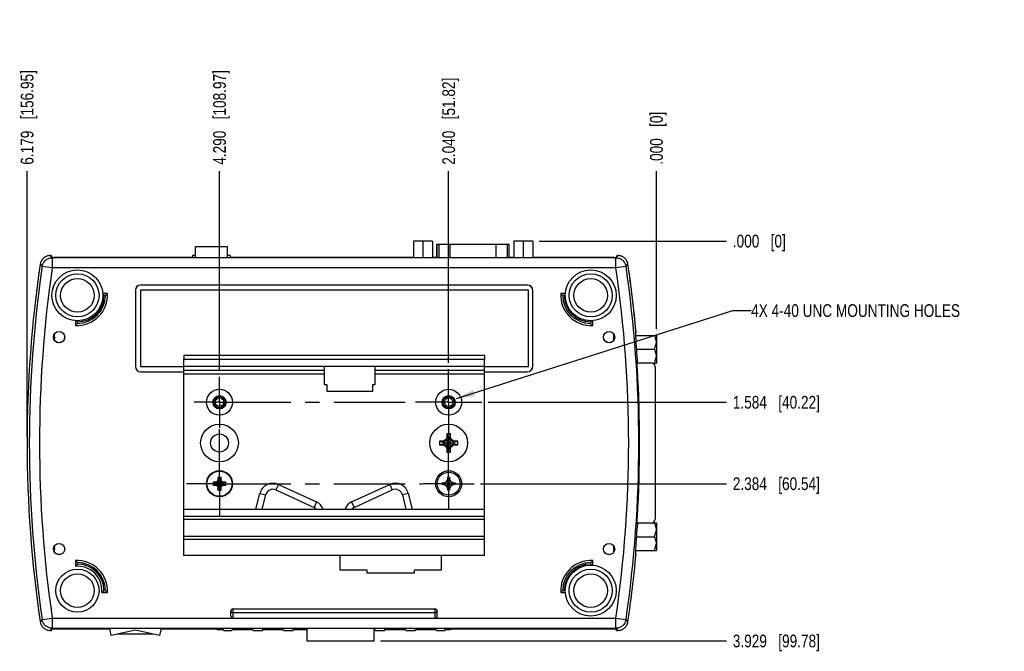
# Model space of a CAD drawing. Header units: inches. Extents: x 0 to 34, y 0 to 22.
# Tile 3 of 20: x 4.9 to 14.6, y 3.8 to 10. Entities that reach past the tile are written whole.
import ezdxf

# ---------------------------------------------------------------- set-up
doc = ezdxf.new("R2010")
doc.units = ezdxf.units.IN
doc.header["$LTSCALE"] = 1.87
doc.header["$MEASUREMENT"] = 0
doc.linetypes.add('CENTER', pattern=[0.6, 0.375, -0.075, 0.075, -0.075])
doc.layers.get('0').update_dxf_attribs({"linetype": 'CONTINUOUS'})
for name, color, linetype in [('02___PRT_ALL_AXES', 7, 'CONTINUOUS'), ('COSMETIC', 7, 'CONTINUOUS'), ('DETAIL', 7, 'CONTINUOUS'), ('DIMENSIONS', 7, 'CONTINUOUS'), ('ECAD_761422_W_OUT-GND-PINS_REV1', 7, 'CONTINUOUS'), ('ECAD_761427_REV1_DSUB9-761427_A', 7, 'CONTINUOUS'), ('ECAD_761428_RV1_PWRJACK-761428', 7, 'CONTINUOUS'), ('ECAD_CNT_24-2MTG_DSUB-554923-1_', 7, 'CONTINUOUS'), ('ECAD_DUPE_S_N_LABEL_PART_NO', 7, 'CONTINUOUS'), ('ECAD_SWT_3-2MTG_T101-J1-A-Q-E-2', 7, 'CONTINUOUS'), ('ECAD_TSM105_REV1_BERG2X5-761451', 7, 'CONTINUOUS')]:
    doc.layers.add(name, color=color, linetype=linetype)
doc.styles.get("Standard").update_dxf_attribs({"font": 'txt', "width": 0.8})
doc.dimstyles.new('DIMSTYLE_1', dxfattribs={"dimtxt": 0.125, "dimasz": 0.18, "dimexe": 0.18, "dimexo": 0.0625, "dimgap": 0.09, "dimtad": 0, "dimtih": 1, "dimtoh": 1, "dimdec": 3, "dimzin": 4, "dimdsep": 46, "dimtxsty": 'STANDARD', "dimblk": '_FILLED', "dimblk1": '_FILLED', "dimblk2": '_FILLED', "dimcen": 0.09, "dimadec": 0, "dimazin": 0, "dimtp": 0.001, "dimtm": 0.001, "dimtfac": 1, "dimtdec": 3, "dimtofl": 0, "dimtmove": 0, "dimatfit": 3, "dimldrblk": '_FILLED', "dimfxl": 1, "dimtolj": 1, "dimtzin": 4, "dimarcsym": 0})
doc.dimstyles.get("Standard").update_dxf_attribs({"dimtxt": 0.125, "dimasz": 0.18, "dimexe": 0.18, "dimexo": 0.0625, "dimgap": 0.09, "dimtad": 0, "dimtih": 1, "dimtoh": 1, "dimdec": 3, "dimzin": 4, "dimdsep": 46, "dimtxsty": 'STANDARD', "dimblk": '_FILLED', "dimblk1": '_FILLED', "dimblk2": '_FILLED', "dimcen": 0.09, "dimadec": 0, "dimazin": 0, "dimtol": 1, "dimtp": 0.01, "dimtm": 0.01, "dimtfac": 1, "dimtdec": 3, "dimtofl": 0, "dimtmove": 0, "dimatfit": 3, "dimldrblk": '_FILLED', "dimfxl": 1, "dimtolj": 1, "dimtzin": 4, "dimarcsym": 0})

# ---------------------------------------------------------------- blocks, each defined once
blk = doc.blocks.new('*D19')
at = {"layer": 'DIMENSIONS', "color": 2, "linetype": 'CONTINUOUS'}
blk.add_line((9.1, 6.6392), (9.1, 8.5227), dxfattribs=at)
at = {"layer": 'DIMENSIONS', "color": 2, "linetype": 'CONTINUOUS', "insert": (9.0375, 8.5852), "char_height": 0.125, "width": 1.325, "attachment_point": 1, "rotation": 90, "line_spacing_factor": 0.9}
blk.add_mtext('2.040{\\Ftxt.shx;\\W1.000000;\\H0.125000; }[51.82]', dxfattribs=at)
blk = doc.blocks.new('_FILLED')
at = {"color": 0, "linetype": 'BYBLOCK'}
blk.add_solid([(0, 0), (-1, 0.174), (-1, -0.174)], dxfattribs=at)
blk = doc.blocks.new('*D20')
at = {"layer": 'DIMENSIONS', "color": 2, "linetype": 'CONTINUOUS'}
blk.add_line((11.14, 6.9697), (11.14, 8.5227), dxfattribs=at)
at = {"layer": 'DIMENSIONS', "color": 2, "linetype": 'CONTINUOUS', "insert": (11.0775, 8.5852), "char_height": 0.125, "width": 0.825, "attachment_point": 1, "rotation": 90, "line_spacing_factor": 0.9}
blk.add_mtext('.000{\\Ftxt.shx;\\W1.000000;\\H0.125000; }[0]', dxfattribs=at)
blk = doc.blocks.new('*D21')
at = {"layer": 'DIMENSIONS', "color": 2, "linetype": 'CONTINUOUS'}
blk.add_line((6.85, 6.5642), (6.85, 8.5227), dxfattribs=at)
at = {"layer": 'DIMENSIONS', "color": 2, "linetype": 'CONTINUOUS', "insert": (6.7875, 8.5852), "char_height": 0.125, "width": 1.425, "attachment_point": 1, "rotation": 90, "line_spacing_factor": 0.9}
blk.add_mtext('4.290{\\Ftxt.shx;\\W1.000000;\\H0.125000; }[108.97]', dxfattribs=at)
blk = doc.blocks.new('*D22')
at = {"layer": 'DIMENSIONS', "color": 2, "linetype": 'CONTINUOUS'}
blk.add_line((9.4875, 6.2517), (11.8275, 6.2517), dxfattribs=at)
at = {"layer": 'DIMENSIONS', "color": 2, "linetype": 'CONTINUOUS', "insert": (11.89, 6.3142), "char_height": 0.125, "width": 1.325, "attachment_point": 1, "line_spacing_factor": 0.9}
blk.add_mtext('1.584{\\Ftxt.shx;\\W1.000000;\\H0.125000; }[40.22]', dxfattribs=at)
blk = doc.blocks.new('*D23')
at = {"layer": 'DIMENSIONS', "color": 2, "linetype": 'CONTINUOUS'}
blk.add_line((9.9883, 7.8352), (11.8275, 7.8352), dxfattribs=at)
at = {"layer": 'DIMENSIONS', "color": 2, "linetype": 'CONTINUOUS', "insert": (11.89, 7.8977), "char_height": 0.125, "width": 0.825, "attachment_point": 1, "line_spacing_factor": 0.9}
blk.add_mtext('.000{\\Ftxt.shx;\\W1.000000;\\H0.125000; }[0]', dxfattribs=at)
blk = doc.blocks.new('*D24')
at = {"layer": 'DIMENSIONS', "color": 2, "linetype": 'CONTINUOUS'}
blk.add_line((9.4125, 5.4517), (11.8275, 5.4517), dxfattribs=at)
at = {"layer": 'DIMENSIONS', "color": 2, "linetype": 'CONTINUOUS', "insert": (11.89, 5.5142), "char_height": 0.125, "width": 1.325, "attachment_point": 1, "line_spacing_factor": 0.9}
blk.add_mtext('2.384{\\Ftxt.shx;\\W1.000000;\\H0.125000; }[60.54]', dxfattribs=at)
blk = doc.blocks.new('*D25')
at = {"layer": 'DIMENSIONS', "color": 2, "linetype": 'CONTINUOUS'}
blk.add_line((4.9608, 5.9142), (4.9608, 8.5227), dxfattribs=at)
at = {"layer": 'DIMENSIONS', "color": 2, "linetype": 'CONTINUOUS', "insert": (4.8983, 8.5852), "char_height": 0.125, "width": 1.425, "attachment_point": 1, "rotation": 90, "line_spacing_factor": 0.9}
blk.add_mtext('6.179{\\Ftxt.shx;\\W1.000000;\\H0.125000; }[156.95]', dxfattribs=at)
blk = doc.blocks.new('*D26')
at = {"layer": 'DIMENSIONS', "color": 2, "linetype": 'CONTINUOUS'}
blk.add_line((8.4315, 3.9067), (11.8275, 3.9067), dxfattribs=at)
at = {"layer": 'DIMENSIONS', "color": 2, "linetype": 'CONTINUOUS', "insert": (11.89, 3.9692), "char_height": 0.125, "width": 1.325, "attachment_point": 1, "line_spacing_factor": 0.9}
blk.add_mtext('3.929{\\Ftxt.shx;\\W1.000000;\\H0.125000; }[99.78]', dxfattribs=at)

msp = doc.modelspace()

# ---------------------------------------------------------------- linework, layer by layer
at = {"color": 7, "linetype": 'CONTINUOUS'}
for p, q in [((8.7543, 7.8352), (8.7543, 7.6715)), ((8.9418, 7.8352), (8.7543, 7.8352)), ((8.848, 7.8352), (8.848, 7.6715)), ((8.9418, 7.8352), (8.9418, 7.6715)), ((9.7383, 7.8352), (9.7383, 7.6715)), ((9.9258, 7.8352), (9.7383, 7.8352)), ((9.832, 7.8352), (9.832, 7.6715)), ((9.9258, 7.8352), (9.9258, 7.6715)), ((8.985, 7.6715), (8.985, 7.8037)), ((8.985, 7.8037), (9.0069, 7.8037)), ((9.1141, 7.8037), (9.6644, 7.8037)), ((9.673, 7.8037), (9.695, 7.8037)), ((9.695, 7.6715), (9.695, 7.8037)), ((5.1967, 7.6929), (5.1885, 7.6929)), ((5.1967, 7.6929), (5.2026, 7.6766)), ((5.1967, 7.6919), (5.1992, 7.6919)), ((5.1992, 7.6919), (5.1992, 7.6861)), ((5.1992, 7.6919), (5.2046, 7.6765)), ((5.2033, 7.6745), (5.2026, 7.6766)), ((5.2041, 7.6723), (5.2033, 7.6745)), ((5.2181, 7.6715), (5.2083, 7.6718)), ((10.726, 7.6715), (5.2241, 7.6715)), ((6.585, 7.6753), (5.2246, 7.6753)), ((6.585, 7.6932), (6.585, 7.6715)), ((6.614, 7.6932), (6.585, 7.6932)), ((6.955, 7.6932), (6.926, 7.6932)), ((6.955, 7.6932), (6.955, 7.6715)), ((8.7543, 7.6753), (6.955, 7.6753)), ((8.985, 7.6753), (8.9418, 7.6753)), ((9.7383, 7.6753), (9.695, 7.6753)), ((10.7254, 7.6753), (9.9258, 7.6753)), ((10.7417, 7.6718), (10.7319, 7.6715)), ((10.7448, 7.6721), (10.7417, 7.6718)), ((10.746, 7.6723), (10.7448, 7.6721)), ((10.7509, 7.6919), (10.7454, 7.6765)), ((10.7534, 7.6929), (10.7475, 7.6766)), ((10.7509, 7.6919), (10.7534, 7.6919)), ((10.7509, 7.6919), (10.7509, 7.6861)), ((10.7616, 7.6929), (10.7534, 7.6929)), ((6.0242, 7.3517), (6.0242, 6.6017)), ((6.025, 7.3517), (6.025, 6.6017)), ((9.875, 7.4026), (6.075, 7.4026)), ((9.875, 7.4017), (6.075, 7.4017)), ((6.075, 7.3517), (6.075, 6.6017)), ((9.885, 7.3517), (6.075, 7.3517)), ((9.885, 6.6017), (9.885, 7.3517)), ((9.925, 6.6017), (9.925, 7.3517)), ((9.9259, 6.6017), (9.9259, 7.3517)), ((5.73, 7.3017), (5.715, 7.3017)), ((10.235, 7.3017), (10.22, 7.3017)), ((5.455, 7.0417), (5.455, 7.0267)), ((10.495, 7.0267), (10.495, 7.0417)), ((5.231, 6.8596), (5.231, 6.9238)), ((10.719, 6.9238), (10.719, 6.8596)), ((10.9379, 6.9072), (11.14, 6.9072)), ((10.938, 6.9448), (10.9395, 6.9448)), ((11.12, 6.9072), (11.14, 6.8397)), ((11.14, 6.9072), (11.14, 6.6372)), ((10.9463, 6.7722), (11.12, 6.7722)), ((11.12, 6.7722), (11.14, 6.8397)), ((11.12, 6.7722), (11.14, 6.7047)), ((6.4986, 6.7152), (6.4986, 6.6752)), ((6.4986, 6.7152), (9.4514, 6.7152)), ((6.4986, 6.6752), (9.4514, 6.6752)), ((9.4514, 6.7152), (9.4514, 6.6752)), ((11.12, 6.6372), (11.14, 6.7047)), ((6.075, 6.6017), (6.4986, 6.6017)), ((9.4514, 6.6017), (9.885, 6.6017)), ((10.9514, 6.6403), (10.9517, 6.6407)), ((11.1, 6.6372), (11.14, 6.6372)), ((6.075, 6.5517), (6.4986, 6.5517)), ((6.075, 6.5508), (6.4986, 6.5508)), ((9.4514, 6.5517), (9.875, 6.5517)), ((9.4514, 6.5508), (9.875, 6.5508)), ((11.1265, 6.5614), (11.127, 6.5611)), ((11.127, 6.5611), (11.127, 5.1423)), ((9.0811, 5.9029), (9.0693, 5.8824)), ((9.0906, 5.9036), (9.0751, 5.8767)), ((9.0811, 5.9407), (9.0811, 5.9029)), ((9.0811, 5.9407), (9.0906, 5.9054)), ((9.0811, 5.9029), (9.0906, 5.9036)), ((9.0906, 5.9054), (9.0906, 5.9036)), ((9.1095, 5.798), (9.0906, 5.9054)), ((9.0906, 5.798), (9.1095, 5.9054)), ((9.1095, 5.7998), (9.0906, 5.9036)), ((9.0906, 5.7998), (9.1095, 5.9036)), ((9.1189, 5.9407), (9.1095, 5.9054)), ((9.1095, 5.9036), (9.1095, 5.9054)), ((9.1189, 5.9029), (9.1095, 5.9036)), ((9.125, 5.8767), (9.1095, 5.9036)), ((9.1189, 5.9029), (9.1189, 5.9407)), ((9.1307, 5.8824), (9.1189, 5.9029)), ((9.0489, 5.8706), (9.0111, 5.8706)), ((9.0111, 5.8706), (9.0463, 5.8611)), ((9.0111, 5.8328), (9.0463, 5.8423)), ((9.0111, 5.8328), (9.0489, 5.8328)), ((9.0463, 5.8423), (9.1538, 5.8611)), ((9.0482, 5.8611), (9.0463, 5.8611)), ((9.0463, 5.8611), (9.1538, 5.8423)), ((9.0463, 5.8423), (9.0482, 5.8423)), ((9.0751, 5.8767), (9.0482, 5.8611)), ((9.0489, 5.8706), (9.0482, 5.8611)), ((9.0482, 5.8423), (9.1519, 5.8611)), ((9.0482, 5.8611), (9.1519, 5.8423)), ((9.0482, 5.8423), (9.0751, 5.8267)), ((9.0489, 5.8328), (9.0482, 5.8423)), ((9.0693, 5.8824), (9.0489, 5.8706)), ((9.0489, 5.8328), (9.0693, 5.821)), ((9.1307, 5.821), (9.0693, 5.8824)), ((9.0693, 5.821), (9.1307, 5.8824)), ((9.0693, 5.821), (9.0811, 5.8005)), ((9.0751, 5.8267), (9.0906, 5.7998)), ((9.0811, 5.8005), (9.0906, 5.7998)), ((9.0811, 5.8005), (9.0811, 5.7627)), ((9.1095, 5.7998), (9.125, 5.8267)), ((9.1189, 5.8005), (9.1095, 5.7998)), ((9.1189, 5.8005), (9.1307, 5.821)), ((9.1189, 5.7627), (9.1189, 5.8005)), ((9.1519, 5.8611), (9.125, 5.8767)), ((9.125, 5.8267), (9.1519, 5.8423)), ((9.1512, 5.8706), (9.1307, 5.8824)), ((9.1307, 5.821), (9.1512, 5.8328)), ((9.189, 5.8706), (9.1512, 5.8706)), ((9.1512, 5.8706), (9.1519, 5.8611)), ((9.1512, 5.8328), (9.1519, 5.8423)), ((9.1512, 5.8328), (9.189, 5.8328)), ((9.1538, 5.8611), (9.1519, 5.8611)), ((9.1519, 5.8423), (9.1538, 5.8423)), ((9.189, 5.8706), (9.1538, 5.8611)), ((9.189, 5.8328), (9.1538, 5.8423)), ((9.0811, 5.7627), (9.0906, 5.798)), ((9.0906, 5.7998), (9.0906, 5.798)), ((9.1095, 5.798), (9.1095, 5.7998)), ((9.1189, 5.7627), (9.1095, 5.798)), ((6.8345, 5.5142), (6.8423, 5.4895)), ((6.8345, 5.5142), (6.8345, 5.4831)), ((6.8656, 5.5142), (6.8578, 5.4895)), ((6.8656, 5.4831), (6.8656, 5.5142)), ((9.091, 5.5157), (9.109, 5.5157)), ((9.091, 5.4977), (9.091, 5.5157)), ((9.109, 5.3877), (9.091, 5.5157)), ((9.091, 5.3877), (9.109, 5.5157)), ((9.109, 5.5157), (9.109, 5.4977)), ((6.7876, 5.4673), (6.8122, 5.4595)), ((6.8187, 5.4673), (6.7876, 5.4673)), ((6.7876, 5.4361), (6.8122, 5.4439)), ((6.7876, 5.4361), (6.8187, 5.4361)), ((6.8122, 5.4595), (6.8879, 5.4439)), ((6.8138, 5.4595), (6.8122, 5.4595)), ((6.8122, 5.4439), (6.8879, 5.4595)), ((6.8122, 5.4439), (6.8138, 5.4439)), ((6.8318, 5.4699), (6.8138, 5.4595)), ((6.8187, 5.4673), (6.8138, 5.4595)), ((6.8138, 5.4595), (6.8863, 5.4439)), ((6.8138, 5.4439), (6.8863, 5.4595)), ((6.8187, 5.4361), (6.8138, 5.4439)), ((6.8138, 5.4439), (6.8318, 5.4335)), ((6.8287, 5.473), (6.8187, 5.4673)), ((6.8187, 5.4361), (6.8287, 5.4304)), ((6.8345, 5.4831), (6.8287, 5.473)), ((6.8714, 5.4304), (6.8287, 5.473)), ((6.8287, 5.4304), (6.8714, 5.473)), ((6.8287, 5.4304), (6.8345, 5.4203)), ((6.8423, 5.488), (6.8318, 5.4699)), ((6.8318, 5.4335), (6.8423, 5.4154)), ((6.8345, 5.4831), (6.8423, 5.488)), ((6.8345, 5.4203), (6.8423, 5.4154)), ((6.8345, 5.4203), (6.8345, 5.3892)), ((6.8345, 5.3892), (6.8423, 5.4139)), ((6.8578, 5.4139), (6.8423, 5.4895)), ((6.8423, 5.4895), (6.8423, 5.488)), ((6.8423, 5.4139), (6.8578, 5.4895)), ((6.8578, 5.4154), (6.8423, 5.488)), ((6.8423, 5.4154), (6.8578, 5.488)), ((6.8423, 5.4154), (6.8423, 5.4139)), ((6.8578, 5.488), (6.8578, 5.4895)), ((6.8682, 5.4699), (6.8578, 5.488)), ((6.8656, 5.4831), (6.8578, 5.488)), ((6.8578, 5.4154), (6.8682, 5.4335)), ((6.8656, 5.4203), (6.8578, 5.4154)), ((6.8578, 5.4139), (6.8578, 5.4154)), ((6.8656, 5.3892), (6.8578, 5.4139)), ((6.8714, 5.473), (6.8656, 5.4831)), ((6.8656, 5.4203), (6.8714, 5.4304)), ((6.8656, 5.3892), (6.8656, 5.4203)), ((6.8863, 5.4595), (6.8682, 5.4699)), ((6.8682, 5.4335), (6.8863, 5.4439)), ((6.8814, 5.4673), (6.8714, 5.473)), ((6.8714, 5.4304), (6.8814, 5.4361)), ((6.8814, 5.4673), (6.8863, 5.4595)), ((6.9125, 5.4673), (6.8814, 5.4673)), ((6.8814, 5.4361), (6.8863, 5.4439)), ((6.8814, 5.4361), (6.9125, 5.4361)), ((6.8879, 5.4595), (6.8863, 5.4595)), ((6.8863, 5.4439), (6.8879, 5.4439)), ((6.9125, 5.4673), (6.8879, 5.4595)), ((6.9125, 5.4361), (6.8879, 5.4439)), ((7.4282, 5.4439), (7.8027, 5.2731)), ((8.1473, 5.2731), (8.5218, 5.4439)), ((9.036, 5.4427), (9.164, 5.4607)), ((9.036, 5.4607), (9.054, 5.4607)), ((9.036, 5.4607), (9.164, 5.4427)), ((9.036, 5.4427), (9.036, 5.4607)), ((9.054, 5.4427), (9.036, 5.4427)), ((9.054, 5.4607), (9.0774, 5.4742)), ((9.054, 5.4427), (9.146, 5.4607)), ((9.054, 5.4607), (9.146, 5.4427)), ((9.0774, 5.4291), (9.054, 5.4427)), ((9.0774, 5.4742), (9.091, 5.4977)), ((9.0774, 5.4742), (9.1225, 5.4291)), ((9.0774, 5.4291), (9.1225, 5.4742)), ((9.091, 5.4057), (9.0774, 5.4291)), ((9.109, 5.4057), (9.091, 5.4977)), ((9.091, 5.4057), (9.109, 5.4977)), ((9.109, 5.4977), (9.1225, 5.4742)), ((9.1225, 5.4291), (9.109, 5.4057)), ((9.1225, 5.4742), (9.146, 5.4607)), ((9.146, 5.4427), (9.1225, 5.4291)), ((9.146, 5.4607), (9.164, 5.4607)), ((9.164, 5.4427), (9.146, 5.4427)), ((9.164, 5.4607), (9.164, 5.4427)), ((7.2083, 5.2017), (7.2467, 5.3563)), ((7.2691, 5.2017), (7.3039, 5.3421)), ((7.4037, 5.3902), (7.7782, 5.2194)), ((8.1718, 5.2194), (8.5463, 5.3902)), ((8.6461, 5.3421), (8.681, 5.2017)), ((8.7034, 5.3563), (8.7418, 5.2017)), ((9.091, 5.3877), (9.091, 5.4057)), ((9.109, 5.3877), (9.091, 5.3877)), ((9.109, 5.4057), (9.109, 5.3877)), ((6.4986, 4.7467), (6.4986, 5.2017)), ((6.4986, 5.2017), (9.4514, 5.2017)), ((6.4986, 5.1317), (9.4514, 5.1317)), ((9.4514, 4.7467), (9.4514, 5.2017)), ((11.1265, 5.142), (11.127, 5.1423)), ((9.4514, 5.1017), (6.4986, 5.1017)), ((10.9517, 5.0637), (10.9515, 5.0641)), ((11.096, 5.0662), (11.14, 5.0662)), ((11.12, 5.0662), (11.14, 4.9987)), ((11.14, 5.0662), (11.14, 4.7962)), ((9.4514, 4.9337), (6.4986, 4.9337)), ((10.9463, 4.9312), (11.12, 4.9312)), ((11.12, 4.9312), (11.14, 4.9987)), ((11.12, 4.9312), (11.14, 4.8637)), ((5.231, 4.7776), (5.231, 4.8418)), ((9.4514, 4.904), (6.4986, 4.904)), ((10.719, 4.8418), (10.719, 4.7776)), ((11.12, 4.7962), (11.14, 4.8637)), ((9.4514, 4.7467), (6.4986, 4.7467)), ((10.9381, 4.7962), (11.14, 4.7962)), ((5.455, 4.6767), (5.455, 4.6617)), ((10.495, 4.6617), (10.495, 4.6767)), ((5.715, 4.4017), (5.73, 4.4017)), ((10.22, 4.4017), (10.235, 4.4017)), ((6.9625, 4.1517), (6.9625, 4.2017)), ((6.9825, 4.2217), (8.9675, 4.2217)), ((8.9875, 4.1517), (8.9875, 4.2017)), ((6.9825, 4.1317), (8.9675, 4.1317)), ((5.1885, 4.0105), (5.2016, 4.0105)), ((5.2016, 4.0105), (5.21, 4.0317)), ((5.208, 4.0253), (5.7737, 4.0253)), ((5.21, 4.0317), (6.88, 4.0317)), ((5.219, 4.0309), (5.219, 4.0317)), ((6.8803, 4.0309), (5.219, 4.0309)), ((5.7875, 3.9597), (5.7726, 4.0309)), ((6.025, 4.0124), (5.7875, 3.9597)), ((6.2625, 3.9597), (6.025, 4.0124)), ((6.2775, 4.0309), (6.2625, 3.9597)), ((6.2763, 4.0253), (6.825, 4.0253)), ((6.825, 4.0317), (6.825, 4.0218)), ((6.865, 4.0309), (6.865, 4.0317)), ((6.8885, 4.0105), (6.88, 4.0317)), ((6.8885, 4.0105), (6.9709, 4.0105)), ((6.9709, 4.0105), (6.9794, 4.0317)), ((6.9794, 4.0317), (7.1707, 4.0317)), ((7.1707, 4.0309), (6.9794, 4.0309)), ((7.1792, 4.0105), (7.1707, 4.0317)), ((7.1792, 4.0105), (7.2709, 4.0105)), ((7.2709, 4.0105), (7.2794, 4.0317)), ((7.2794, 4.0317), (7.4707, 4.0317)), ((7.4707, 4.0309), (7.2794, 4.0309)), ((7.4792, 4.0105), (7.4707, 4.0317)), ((7.4792, 4.0105), (7.5709, 4.0105)), ((7.5709, 4.0105), (7.5794, 4.0317)), ((7.5794, 4.0317), (7.7707, 4.0317)), ((7.709, 4.0309), (7.5794, 4.0309)), ((7.8794, 4.0317), (8.0707, 4.0317)), ((8.1794, 4.0317), (8.3707, 4.0317)), ((8.3707, 4.0309), (8.369, 4.0309)), ((8.3792, 4.0105), (8.3707, 4.0317)), ((8.3792, 4.0105), (8.4709, 4.0105)), ((8.4709, 4.0105), (8.4794, 4.0317)), ((8.4794, 4.0317), (8.6707, 4.0317)), ((8.6707, 4.0309), (8.4794, 4.0309)), ((8.6792, 4.0105), (8.6707, 4.0317)), ((8.6792, 4.0105), (8.7709, 4.0105)), ((8.7709, 4.0105), (8.7794, 4.0317)), ((8.7794, 4.0317), (8.9707, 4.0317)), ((8.9707, 4.0309), (8.7794, 4.0309)), ((8.9792, 4.0105), (8.9707, 4.0317)), ((8.9792, 4.0105), (9.0616, 4.0105)), ((9.0616, 4.0105), (9.07, 4.0317)), ((9.07, 4.0317), (10.741, 4.0317)), ((10.731, 4.0309), (9.07, 4.0309)), ((9.085, 4.0309), (9.085, 4.0317)), ((9.125, 4.0317), (9.125, 4.0218)), ((9.125, 4.0253), (10.742, 4.0253)), ((10.731, 4.0309), (10.731, 4.0317)), ((10.7495, 4.0105), (10.741, 4.0317)), ((10.742, 4.0291), (10.742, 4.0253)), ((10.7474, 4.0156), (10.742, 4.0253)), ((10.7495, 4.0105), (10.7616, 4.0105))]:
    msp.add_line(p, q, dxfattribs=at)
at = {"color": 9, "linetype": 'CONTINUOUS'}
for p, q in [((8.9865, 7.6715), (8.9865, 7.8037)), ((9.1141, 7.6715), (9.1141, 7.8037)), ((9.5659, 7.6715), (9.5659, 7.8037)), ((9.6935, 7.6715), (9.6935, 7.8037)), ((5.1885, 7.6929), (5.1889, 7.6925)), ((5.1889, 7.6925), (5.1955, 7.6847)), ((5.1955, 7.6847), (5.2026, 7.6766)), ((5.2046, 7.6765), (5.2046, 7.6723)), ((5.205, 7.671), (5.205, 7.6708)), ((5.2246, 7.6753), (5.2246, 7.6715)), ((10.7254, 7.6715), (10.7254, 7.6753)), ((10.7432, 7.6718), (10.7417, 7.6718)), ((10.745, 7.6712), (10.745, 7.6715)), ((10.745, 7.6708), (10.745, 7.6712)), ((10.7454, 7.6723), (10.7454, 7.6765)), ((10.7475, 7.6766), (10.7545, 7.6847)), ((10.7545, 7.6847), (10.7565, 7.6871)), ((10.7565, 7.6871), (10.7612, 7.6925)), ((10.7612, 7.6925), (10.7616, 7.6929)), ((5.2075, 7.571), (5.1087, 7.5854)), ((10.7425, 7.571), (5.2075, 7.571)), ((10.8414, 7.5854), (10.7425, 7.571)), ((6.0242, 7.3517), (6.025, 7.3517)), ((6.075, 7.4026), (6.075, 7.4017)), ((9.875, 7.4026), (9.875, 7.4017)), ((9.9259, 7.3517), (9.925, 7.3517)), ((5.7493, 7.3217), (5.704, 7.3217)), ((10.2461, 7.3217), (10.2007, 7.3217)), ((5.435, 7.0527), (5.435, 7.0074)), ((10.515, 7.0074), (10.515, 7.0527)), ((6.0242, 6.6017), (6.025, 6.6017)), ((9.9259, 6.6017), (9.925, 6.6017)), ((6.075, 6.5508), (6.075, 6.5517)), ((9.875, 6.5508), (9.875, 6.5517)), ((11.127, 6.4197), (11.1265, 6.4197)), ((7.4282, 5.4439), (7.4037, 5.3902)), ((8.5218, 5.4439), (8.5463, 5.3902)), ((7.2467, 5.3563), (7.3039, 5.3421)), ((8.7034, 5.3563), (8.6461, 5.3421)), ((7.8027, 5.2731), (7.7782, 5.2194)), ((8.1473, 5.2731), (8.1718, 5.2194)), ((11.1265, 5.2837), (11.127, 5.2837)), ((5.435, 4.696), (5.435, 4.6409)), ((10.515, 4.6507), (10.515, 4.696)), ((5.6942, 4.3817), (5.7493, 4.3817)), ((10.2007, 4.3817), (10.2461, 4.3817)), ((6.9825, 4.2217), (6.9825, 4.1317)), ((8.9675, 4.1831), (6.9825, 4.1831)), ((8.9675, 4.1317), (8.9675, 4.2217)), ((5.1087, 4.118), (5.2075, 4.1324)), ((5.2075, 4.1324), (5.2075, 4.0325)), ((5.2075, 4.1324), (6.977, 4.1324)), ((8.9731, 4.1324), (10.7425, 4.1324)), ((10.7425, 4.1324), (10.8414, 4.118)), ((10.7425, 4.0325), (10.7425, 4.1324)), ((5.2075, 4.0325), (10.7425, 4.0325)), ((5.239, 4.0309), (5.239, 4.0317)), ((6.845, 4.0309), (6.845, 4.0317)), ((6.856, 4.0317), (6.856, 4.02)), ((9.094, 4.0317), (9.094, 4.02)), ((9.105, 4.0309), (9.105, 4.0317)), ((10.711, 4.0309), (10.711, 4.0317))]:
    msp.add_line(p, q, dxfattribs=at)
at = {"color": 7, "linetype": 'CONTINUOUS'}
for centre, radius in [((5.455, 7.3017), 0.25), ((10.495, 7.3017), 0.25), ((5.275, 6.8917), 0.0559), ((5.275, 6.8917), 0.055), ((10.675, 6.8917), 0.0559), ((10.675, 6.8917), 0.055), ((6.85, 6.2517), 0.056), ((6.85, 6.2517), 0.0424), ((9.1, 6.2517), 0.056), ((9.1, 6.2517), 0.0424), ((9.1, 5.8517), 0.185), ((6.85, 5.4517), 0.124), ((9.1, 5.4517), 0.1125), ((5.275, 4.8097), 0.0559), ((5.275, 4.8097), 0.055), ((10.675, 4.8097), 0.0559), ((10.675, 4.8097), 0.055), ((10.495, 4.4017), 0.25)]:
    msp.add_circle(centre, radius, dxfattribs=at)
at = {"color": 9, "linetype": 'CONTINUOUS'}
for centre, radius in [((5.455, 7.3017), 0.2119), ((5.455, 7.3017), 0.1648), ((10.495, 7.3017), 0.2119), ((10.495, 7.3017), 0.1648), ((5.455, 4.4017), 0.2119), ((5.455, 4.4017), 0.1648), ((10.495, 4.4017), 0.2119), ((10.495, 4.4017), 0.1648)]:
    msp.add_circle(centre, radius, dxfattribs=at)
at = {"color": 7, "linetype": 'CONTINUOUS'}
for centre, radius, start, end in [((5.2241, 8.1102), 0.4387, 269.22349, 270.00148), ((10.726, 8.101), 0.4295, 269.99015, 270.78252), ((11.9952, 7.2277), 1.326, 160.21143, 160.40663), ((16.987, 5.8517), 12.0262, 171.60899, 188.39101), ((5.1873, 7.5922), 0.0989, 171.07832, 171.60889), ((10.7627, 7.5922), 0.0989, 8.39111, 8.92168), ((6.075, 7.3517), 0.0509, 90, 180), ((6.075, 7.3517), 0.05, 90, 180), ((9.875, 7.3517), 0.0509, 0, 90), ((9.875, 7.3517), 0.05, 0, 90), ((5.455, 7.3017), 0.275, 270, 360), ((5.455, 7.3017), 0.26, 270, 360), ((5.2132, 6.8001), 0.7095, 44.99077, 46.15217), ((5.1569, 7.8748), 0.8105, 315.00596, 316.97188), ((10.7932, 7.8748), 0.8105, 223.02812, 224.99404), ((10.495, 7.3017), 0.275, 180, 270), ((10.7368, 6.8001), 0.7095, 133.84783, 135.00923), ((10.495, 7.3017), 0.26, 180, 270), ((4.882, 7.5999), 0.8105, 313.02812, 314.99404), ((5.9534, 7.5404), 0.705, 223.82531, 224.42136), ((5.9307, 7.5178), 0.673, 224.40009, 225.02358), ((10.0193, 7.5178), 0.673, 314.97642, 315.59991), ((11.0681, 7.5999), 0.8105, 225.00596, 226.97188), ((9.9967, 7.5404), 0.705, 315.57864, 316.17469), ((5.285, 6.885), 0.055, 169.56887, 190.43113), ((6.075, 6.6017), 0.0509, 180, 270), ((6.075, 6.6017), 0.05, 180, 270), ((9.875, 6.6017), 0.0509, 270, 360), ((9.875, 6.6017), 0.05, 270, 360), ((-1.0369, 5.8517), 12.012, 356.52521, 3.47957), ((9.1, 5.8517), 0.0909, 78.007, 101.993), ((9.1, 5.8517), 0.0546, 80.02839, 99.97161), ((9.1, 5.8517), 0.0909, 168.007, 191.993), ((9.1, 5.8517), 0.0546, 170.02839, 189.97161), ((9.1, 5.8517), 0.0546, 350.02839, 9.97161), ((9.1, 5.8517), 0.0909, 348.007, 11.993), ((9.1, 5.8517), 0.0909, 258.007, 281.993), ((9.1, 5.8517), 0.0546, 260.02839, 279.97161), ((6.85, 5.4517), 0.0644, 76.01958, 103.98042), ((6.85, 5.4517), 0.0644, 166.01958, 193.98042), ((6.85, 5.4517), 0.0386, 168.38554, 191.61446), ((6.85, 5.4517), 0.0386, 78.38554, 101.61446), ((6.85, 5.4517), 0.0386, 258.38554, 281.61446), ((6.85, 5.4517), 0.0386, 348.38554, 11.61446), ((6.85, 5.4517), 0.0644, 346.01958, 13.98042), ((7.3738, 5.3247), 0.131, 65.475, 166.05894), ((8.5762, 5.3247), 0.131, 13.94106, 114.525), ((6.85, 5.4517), 0.0644, 256.01958, 283.98042), ((7.3738, 5.3247), 0.072, 65.475, 166.05894), ((8.5762, 5.3247), 0.072, 13.94106, 114.525), ((7.7531, 5.1644), 0.1194, 18.25509, 65.475), ((8.1969, 5.1644), 0.1194, 114.525, 161.74491), ((7.7531, 5.1644), 0.0604, 38.13986, 65.475), ((8.1969, 5.1644), 0.0604, 114.525, 141.86014), ((5.285, 4.8184), 0.055, 169.56887, 190.43113), ((4.882, 4.1035), 0.8105, 45.00596, 46.97188), ((5.9476, 4.1689), 0.6967, 134.98357, 137.3587), ((5.455, 4.4017), 0.275, 0, 90), ((5.455, 4.4017), 0.26, 0, 90), ((10.495, 4.4017), 0.275, 90, 180), ((10.495, 4.4017), 0.26, 90, 180), ((11.0681, 4.1035), 0.8105, 133.02812, 134.99404), ((10.0193, 4.1856), 0.673, 44.40009, 45.02358), ((9.9967, 4.163), 0.705, 43.82531, 44.42136), ((5.2222, 4.8942), 0.6967, 312.6413, 315.01643), ((5.1569, 3.8286), 0.8105, 43.02812, 44.99404), ((10.7932, 3.8286), 0.8105, 135.00596, 136.97188), ((10.7368, 4.9033), 0.7095, 224.99077, 226.15217), ((6.9825, 4.2017), 0.02, 90, 180), ((8.9675, 4.2017), 0.02, 0, 90), ((5.1873, 4.1112), 0.0989, 188.39111, 188.92168), ((6.9825, 4.1517), 0.02, 180, 270), ((8.9675, 4.1517), 0.02, 270, 360), ((10.7627, 4.1112), 0.0989, 351.07832, 351.60889)]:
    msp.add_arc(centre, radius, start, end, dxfattribs=at)
at = {"color": 9, "linetype": 'CONTINUOUS'}
for centre, radius, start, end in [((16.987, 5.8517), 12.0042, 171.69603, 188.30397), ((16.987, 5.8517), 11.9043, 171.69603, 188.30397), ((-1.0369, 5.8517), 11.9043, 351.69603, 8.30397), ((-1.0369, 5.8517), 12.0042, 351.69603, 8.30397), ((5.455, 7.3017), 0.295, 266.11256, 3.88744), ((10.495, 7.3017), 0.295, 176.11256, 273.88744), ((5.455, 4.4017), 0.295, 356.11256, 93.88744), ((5.455, 4.4017), 0.24, 355.21981, 94.78019), ((10.495, 4.4017), 0.295, 86.11256, 183.88744)]:
    msp.add_arc(centre, radius, start, end, dxfattribs=at)
at = {"color": 7, "linetype": 'CONTINUOUS'}
for centre, start_param, end_param in [((5.2246, 7.6765), 3.162537, 4.712389), ((10.7254, 7.6765), 4.712389, 6.262241)]:
    msp.add_ellipse(centre, major_axis=(0.02, 0), ratio=0.059411, start_param=start_param, end_param=end_param, dxfattribs=at)
for points, knots in [([(5.2083, 7.6718), (5.2077, 7.6719), (5.2069, 7.6719), (5.2059, 7.672), (5.2053, 7.6721), (5.2048, 7.6721), (5.2044, 7.6722), (5.2042, 7.6722), (5.2041, 7.6723), (5.2041, 7.6723)], [0, 0, 0, 0, 0.415477, 0.583961, 0.724546, 0.836545, 0.919445, 0.973286, 1, 1, 1, 1]), ([(10.9529, 6.5807), (10.9527, 6.5843), (10.9523, 6.5914), (10.9518, 6.6018), (10.9513, 6.6115), (10.9511, 6.6201), (10.9509, 6.6266), (10.9509, 6.6311), (10.9509, 6.6338), (10.951, 6.6361), (10.9511, 6.6379), (10.9512, 6.6393), (10.9514, 6.64), (10.9514, 6.6403)], [0, 0, 0, 0, 0.181622, 0.357672, 0.521759, 0.668641, 0.793582, 0.846461, 0.892357, 0.930931, 0.961851, 0.984887, 1, 1, 1, 1]), ([(10.9515, 5.0641), (10.9514, 5.0644), (10.9513, 5.0651), (10.9512, 5.0665), (10.9511, 5.0683), (10.951, 5.0706), (10.951, 5.0733), (10.951, 5.0778), (10.9511, 5.0843), (10.9514, 5.0929), (10.9518, 5.1026), (10.9523, 5.113), (10.9527, 5.1201), (10.953, 5.1237)], [0, 0, 0, 0, 0.015114, 0.038151, 0.069071, 0.107644, 0.15354, 0.206418, 0.331357, 0.47824, 0.642329, 0.81838, 1, 1, 1, 1])]:
    msp.add_open_spline(points, degree=3, knots=knots, dxfattribs=at)
at = {"color": 9, "linetype": 'CONTINUOUS'}
for points, knots in [([(5.2083, 7.6718), (5.2079, 7.6718), (5.2071, 7.6718), (5.2063, 7.6717), (5.2059, 7.6717), (5.2057, 7.6717), (5.2055, 7.6717), (5.2053, 7.6717), (5.2051, 7.6716), (5.205, 7.6716), (5.2049, 7.6716), (5.2049, 7.6716), (5.2049, 7.6716), (5.2049, 7.6715), (5.2049, 7.6715), (5.205, 7.6715), (5.205, 7.6715), (5.2051, 7.6714), (5.2051, 7.6714), (5.205, 7.6713), (5.205, 7.6712), (5.205, 7.6711), (5.205, 7.6711), (5.205, 7.671)], [0, 0, 0, 0, 0.332116, 0.530777, 0.580664, 0.628589, 0.673521, 0.714435, 0.780107, 0.818628, 0.828384, 0.833454, 0.836649, 0.841572, 0.856877, 0.874259, 0.887229, 0.895059, 0.908287, 0.923422, 0.94887, 0.974509, 1, 1, 1, 1]), ([(10.7453, 7.6715), (10.7453, 7.6715), (10.7453, 7.6715), (10.7452, 7.6715), (10.7451, 7.6715), (10.7451, 7.6716), (10.745, 7.6716), (10.7451, 7.6716), (10.7451, 7.6716), (10.7451, 7.6716), (10.7452, 7.6716), (10.7452, 7.6717), (10.7451, 7.6717), (10.7451, 7.6717), (10.7449, 7.6717), (10.7447, 7.6717), (10.7444, 7.6717), (10.744, 7.6717), (10.7436, 7.6718), (10.7434, 7.6718), (10.7432, 7.6718)], [0, 0, 0, 0, 0.015101, 0.047909, 0.08734, 0.121464, 0.139031, 0.150679, 0.172772, 0.194292, 0.201234, 0.205225, 0.212386, 0.227202, 0.287527, 0.390402, 0.525073, 0.679563, 0.841874, 1, 1, 1, 1]), ([(6.9825, 4.1831), (6.9799, 4.1831), (6.9747, 4.184), (6.9692, 4.1875), (6.9658, 4.1913), (6.9639, 4.1945), (6.9628, 4.198), (6.9625, 4.2004), (6.9625, 4.2017)], [0, 0, 0, 0, 0.257882, 0.510871, 0.635283, 0.757988, 0.879357, 1, 1, 1, 1]), ([(8.9875, 4.2017), (8.9875, 4.2004), (8.9873, 4.198), (8.9861, 4.1945), (8.9842, 4.1913), (8.9809, 4.1875), (8.9753, 4.184), (8.9701, 4.1831), (8.9675, 4.1831)], [0, 0, 0, 0, 0.120649, 0.242017, 0.364713, 0.489119, 0.742096, 1, 1, 1, 1]), ([(5.2075, 4.0325), (5.2016, 4.0325), (5.1897, 4.0336), (5.1725, 4.0383), (5.1564, 4.0461), (5.1419, 4.0565), (5.1294, 4.0694), (5.1195, 4.0842), (5.1123, 4.1006), (5.1095, 4.1121), (5.1087, 4.118)], [0, 0, 0, 0, 0.124877, 0.249976, 0.374977, 0.5, 0.625023, 0.750024, 0.875123, 1, 1, 1, 1]), ([(10.8414, 4.118), (10.8405, 4.1121), (10.8377, 4.1006), (10.8306, 4.0842), (10.8206, 4.0694), (10.8082, 4.0565), (10.7937, 4.0461), (10.7776, 4.0383), (10.7603, 4.0336), (10.7485, 4.0325), (10.7425, 4.0325)], [0, 0, 0, 0, 0.124877, 0.249976, 0.374977, 0.5, 0.625023, 0.750024, 0.875123, 1, 1, 1, 1])]:
    msp.add_open_spline(points, degree=3, knots=knots, dxfattribs=at)
at = {"layer": '02___PRT_ALL_AXES', "color": 7, "linetype": 'CONTINUOUS'}
for p, q in [((5.205, 7.6664), (5.205, 7.6709)), ((5.2075, 7.6664), (5.205, 7.6664)), ((10.745, 7.6664), (10.7425, 7.6664)), ((10.745, 7.6664), (10.745, 7.6709)), ((5.231, 6.8596), (5.231, 6.9238)), ((10.719, 6.9238), (10.719, 6.8596)), ((6.4986, 6.6071), (6.4986, 6.6752)), ((9.4514, 5.2017), (9.4514, 6.6752)), ((6.4986, 6.6071), (9.4514, 6.6071)), ((6.4986, 5.2017), (6.4986, 6.6061)), ((10.9517, 6.6407), (10.9556, 6.6423)), ((6.4986, 6.5307), (7.879, 6.5307)), ((8.379, 6.5307), (9.4514, 6.5307)), ((10.9557, 5.0621), (10.9517, 5.0637)), ((5.231, 4.7776), (5.231, 4.8418)), ((10.719, 4.8418), (10.719, 4.7776)), ((6.856, 4.02), (6.8847, 4.02)), ((6.9747, 4.02), (7.1754, 4.02)), ((6.9794, 4.0317), (7.1707, 4.0317)), ((7.2747, 4.02), (7.4754, 4.02)), ((7.2794, 4.0317), (7.4707, 4.0317)), ((7.5747, 4.02), (7.709, 4.02)), ((7.5794, 4.0317), (7.7707, 4.0317)), ((7.8794, 4.0317), (8.0707, 4.0317)), ((8.1794, 4.0317), (8.3707, 4.0317)), ((8.369, 4.02), (8.3754, 4.02)), ((8.4747, 4.02), (8.6754, 4.02)), ((8.4794, 4.0317), (8.6707, 4.0317)), ((8.7747, 4.02), (8.9754, 4.02)), ((8.7794, 4.0317), (8.9707, 4.0317)), ((9.0654, 4.02), (9.094, 4.02)), ((9.125, 4.0317), (9.125, 4.0218))]:
    msp.add_line(p, q, dxfattribs=at)
at = {"layer": '02___PRT_ALL_AXES', "color": 9, "linetype": 'CONTINUOUS'}
for p, q in [((10.745, 7.6709), (5.205, 7.6709)), ((5.2075, 7.6664), (5.2075, 7.571)), ((10.7425, 7.571), (10.7425, 7.6664)), ((5.0897, 7.6076), (5.0897, 7.6075)), ((5.0897, 7.6075), (5.09, 7.6071)), ((5.09, 7.6071), (5.1087, 7.5854)), ((10.8414, 7.5854), (10.86, 7.6071)), ((10.86, 7.6071), (10.8603, 7.6075)), ((10.8603, 7.6075), (10.8604, 7.6076)), ((7.879, 6.5654), (6.4986, 6.5654)), ((9.4514, 6.5654), (8.379, 6.5654)), ((5.09, 4.0963), (5.0897, 4.0959)), ((5.0897, 4.0959), (5.0897, 4.0958)), ((5.1087, 4.118), (5.09, 4.0963)), ((10.86, 4.0963), (10.8414, 4.118)), ((10.8603, 4.0959), (10.86, 4.0963)), ((10.8604, 4.0958), (10.8603, 4.0959)), ((5.1889, 4.0109), (5.1885, 4.0105)), ((5.198, 4.0215), (5.1889, 4.0109)), ((5.2075, 4.0325), (5.198, 4.0215)), ((10.7521, 4.0215), (10.7425, 4.0325)), ((10.7612, 4.0109), (10.7521, 4.0215)), ((10.7616, 4.0105), (10.7612, 4.0109))]:
    msp.add_line(p, q, dxfattribs=at)
at = {"layer": '02___PRT_ALL_AXES', "color": 7, "linetype": 'CENTER'}
for p, q in [((6.85, 6.2517), (6.85, 6.5017)), ((6.85, 6.2517), (6.6, 6.2517)), ((6.85, 6.2517), (6.85, 6.0017)), ((6.85, 6.2517), (8.7488, 6.2517)), ((9.1, 5.4517), (9.1, 5.9173)), ((9.1, 5.4517), (8.85, 5.4517)), ((9.1, 5.4517), (9.35, 5.4517)), ((9.1, 5.4517), (9.1, 5.2017))]:
    msp.add_line(p, q, dxfattribs=at)
at = {"layer": '02___PRT_ALL_AXES', "color": 7, "linetype": 'CONTINUOUS'}
for centre, radius in [((6.85, 6.2517), 0.1275), ((6.85, 6.2517), 0.065), ((9.1, 6.2517), 0.1275), ((9.1, 6.2517), 0.065), ((6.85, 5.8517), 0.185), ((9.1, 5.8517), 0.185), ((6.85, 5.8517), 0.0885), ((6.85, 5.4517), 0.1275), ((9.1, 5.4517), 0.1275)]:
    msp.add_circle(centre, radius, dxfattribs=at)
for centre, radius, start, end in [((16.987, 5.8517), 12.0262, 171.60455, 188.39545), ((5.1887, 7.593), 0.1001, 156.61784, 171.59786), ((5.1885, 7.593), 0.1, 154.72539, 156.60616), ((10.7615, 7.593), 0.1, 23.39384, 25.27464), ((10.7614, 7.593), 0.1001, 8.40214, 23.38216), ((-1.0369, 5.8517), 12.0262, 5.23365, 8.39545), ((-1.0369, 5.8517), 12.0262, 5.21523, 8.39101), ((10.9391, 6.9484), 0.000332, 89.99859, 97.68054), ((-1.0369, 5.8517), 12.0186, 3.7719, 4.39975), ((-1.0369, 5.8517), 12.0186, 355.61459, 356.23287), ((-1.0369, 5.8517), 12.0262, 351.60455, 354.7807), ((-1.0369, 5.8517), 12.0262, 351.60899, 354.77605), ((5.1887, 4.1104), 0.1001, 188.40214, 203.38225), ((5.1885, 4.1104), 0.1, 203.39393, 205.27475), ((10.7615, 4.1104), 0.1, 334.72529, 336.60607), ((10.7614, 4.1104), 0.1001, 336.61775, 351.59786)]:
    msp.add_arc(centre, radius, start, end, dxfattribs=at)
for centre, start_param, end_param in [((6.856, 4.0218), -3.141593, -1.570796), ((9.094, 4.0218), -1.570796, 0)]:
    msp.add_ellipse(centre, major_axis=(0.031, 0), ratio=0.059411, start_param=start_param, end_param=end_param, dxfattribs=at)
for points, knots in [([(5.1885, 7.6929), (5.1838, 7.6929), (5.1744, 7.6922), (5.1606, 7.6893), (5.1473, 7.6844), (5.1348, 7.6777), (5.1234, 7.6693), (5.1134, 7.6594), (5.1048, 7.6481), (5.1002, 7.6399), (5.0981, 7.6357)], [0, 0, 0, 0, 0.124969, 0.250014, 0.375, 0.500003, 0.625006, 0.750009, 0.875013, 1, 1, 1, 1]), ([(10.8519, 7.6357), (10.8499, 7.6399), (10.8453, 7.6481), (10.8367, 7.6594), (10.8266, 7.6693), (10.8152, 7.6777), (10.8028, 7.6844), (10.7895, 7.6893), (10.7757, 7.6922), (10.7663, 7.6929), (10.7616, 7.6929)], [0, 0, 0, 0, 0.124987, 0.249991, 0.374994, 0.499997, 0.625, 0.749986, 0.875031, 1, 1, 1, 1]), ([(10.9462, 6.7737), (10.9449, 6.7912), (10.943, 6.817), (10.9408, 6.8504), (10.9395, 6.8732), (10.9384, 6.8937), (10.9377, 6.9114), (10.9374, 6.9242), (10.9374, 6.9328), (10.9374, 6.9365), (10.9375, 6.9381)], [0, 0, 0, 0, 0.319894, 0.470556, 0.610309, 0.735867, 0.844284, 0.933013, 0.969329, 1, 1, 1, 1]), ([(10.9375, 6.9381), (10.9375, 6.939), (10.9376, 6.9405), (10.9377, 6.9426), (10.9378, 6.9444), (10.938, 6.9459), (10.9382, 6.947), (10.9384, 6.9478), (10.9386, 6.9483), (10.9388, 6.9485), (10.939, 6.9487), (10.9391, 6.9487)], [0, 0, 0, 0, 0.222475, 0.416843, 0.582888, 0.720464, 0.829602, 0.910812, 0.9414, 0.965817, 1, 1, 1, 1]), ([(10.9395, 6.9448), (10.9394, 6.9448), (10.9393, 6.9448), (10.9391, 6.9446), (10.9389, 6.9444), (10.9386, 6.9439), (10.9383, 6.9429), (10.9381, 6.9421), (10.938, 6.9417)], [0, 0, 0, 0, 0.060233, 0.129696, 0.216327, 0.324308, 0.611638, 1, 1, 1, 1]), ([(10.9382, 4.7611), (10.9381, 4.7622), (10.9379, 4.765), (10.9377, 4.7698), (10.9376, 4.7758), (10.9377, 4.783), (10.9379, 4.7912), (10.9383, 4.8043), (10.9392, 4.8228), (10.9405, 4.8474), (10.9422, 4.8744), (10.9442, 4.9031), (10.9457, 4.9227), (10.9464, 4.9327)], [0, 0, 0, 0, 0.020805, 0.048771, 0.083746, 0.12548, 0.173675, 0.22798, 0.353245, 0.49756, 0.656624, 0.82578, 1, 1, 1, 1]), ([(10.9394, 4.7577), (10.9394, 4.7577), (10.9392, 4.7577), (10.939, 4.7579), (10.9389, 4.7582), (10.9387, 4.7586), (10.9386, 4.759), (10.9384, 4.7599), (10.9383, 4.7606), (10.9382, 4.7611)], [0, 0, 0, 0, 0.051432, 0.11477, 0.198407, 0.306043, 0.439359, 0.599197, 1, 1, 1, 1]), ([(5.0981, 4.0677), (5.1002, 4.0635), (5.1048, 4.0553), (5.1134, 4.044), (5.1234, 4.0341), (5.1348, 4.0257), (5.1473, 4.019), (5.1606, 4.0141), (5.1744, 4.0112), (5.1838, 4.0105), (5.1885, 4.0105)], [0, 0, 0, 0, 0.124987, 0.249991, 0.374994, 0.499997, 0.625, 0.749986, 0.875031, 1, 1, 1, 1]), ([(10.7616, 4.0105), (10.7663, 4.0105), (10.7757, 4.0112), (10.7895, 4.0141), (10.8028, 4.019), (10.8152, 4.0257), (10.8266, 4.0341), (10.8367, 4.044), (10.8453, 4.0553), (10.8499, 4.0635), (10.8519, 4.0677)], [0, 0, 0, 0, 0.124969, 0.250014, 0.375, 0.500003, 0.625006, 0.750009, 0.875013, 1, 1, 1, 1])]:
    msp.add_open_spline(points, degree=3, knots=knots, dxfattribs=at)
at = {"layer": '02___PRT_ALL_AXES', "color": 9, "linetype": 'CONTINUOUS'}
for points, knots in [([(5.1087, 7.5854), (5.1095, 7.5912), (5.1122, 7.6025), (5.1192, 7.6187), (5.1289, 7.6333), (5.1409, 7.646), (5.155, 7.6565), (5.1708, 7.6644), (5.1876, 7.6694), (5.1992, 7.6707), (5.205, 7.6708)], [0, 0, 0, 0, 0.124862, 0.249975, 0.374972, 0.499995, 0.625019, 0.750023, 0.875109, 1, 1, 1, 1]), ([(10.745, 7.6708), (10.7508, 7.6707), (10.7625, 7.6693), (10.7793, 7.6644), (10.795, 7.6565), (10.8091, 7.646), (10.8212, 7.6333), (10.8309, 7.6187), (10.8378, 7.6025), (10.8406, 7.5912), (10.8414, 7.5854)], [0, 0, 0, 0, 0.124884, 0.249981, 0.374983, 0.500006, 0.625028, 0.750028, 0.875121, 1, 1, 1, 1])]:
    msp.add_open_spline(points, degree=3, knots=knots, dxfattribs=at)
at = {"layer": 'COSMETIC', "color": 7, "linetype": 'CENTER'}
for p, q in [((9.1, 6.2517), (9.1, 6.5767)), ((9.1, 6.2517), (8.775, 6.2517)), ((9.1, 6.2517), (9.425, 6.2517)), ((9.1, 6.2517), (9.1, 5.9267)), ((6.85, 5.4517), (6.85, 5.9886)), ((6.85, 5.4517), (6.525, 5.4517)), ((6.85, 5.4517), (6.85, 5.1267)), ((6.85, 5.4517), (8.8429, 5.4517))]:
    msp.add_line(p, q, dxfattribs=at)
at = {"layer": 'ECAD_761422_W_OUT-GND-PINS_REV1', "color": 7, "linetype": 'CONTINUOUS'}
for p, q in [((8.03, 4.7467), (8.03, 4.6057)), ((9.03, 4.6057), (9.03, 4.7467)), ((8.03, 4.6057), (8.297, 4.6057)), ((8.297, 4.6057), (8.297, 4.5777)), ((8.297, 4.5777), (8.763, 4.5777)), ((8.763, 4.6057), (9.03, 4.6057)), ((8.763, 4.5777), (8.763, 4.6057))]:
    msp.add_line(p, q, dxfattribs=at)
at = {"layer": 'ECAD_761427_REV1_DSUB9-761427_A', "color": 7, "linetype": 'CONTINUOUS'}
for p, q in [((9.0069, 7.6715), (9.0069, 7.8039)), ((9.0069, 7.8039), (9.673, 7.8039)), ((9.673, 7.8039), (9.673, 7.6715))]:
    msp.add_line(p, q, dxfattribs=at)
at = {"layer": 'ECAD_761428_RV1_PWRJACK-761428', "color": 7, "linetype": 'CONTINUOUS'}
for p, q in [((6.614, 7.6715), (6.614, 7.7817)), ((6.614, 7.7817), (6.926, 7.7817)), ((6.926, 7.7817), (6.926, 7.6715))]:
    msp.add_line(p, q, dxfattribs=at)
at = {"layer": 'ECAD_CNT_24-2MTG_DSUB-554923-1_', "color": 7, "linetype": 'CONTINUOUS'}
for p, q in [((10.9517, 6.6397), (11.0865, 6.6397)), ((11.1265, 6.5997), (11.1265, 5.1047)), ((11.0865, 5.0647), (10.9517, 5.0647))]:
    msp.add_line(p, q, dxfattribs=at)
for centre, start, end in [((11.0865, 6.5997), 0, 90), ((11.0865, 5.1047), 270, 360)]:
    msp.add_arc(centre, 0.04, start, end, dxfattribs=at)
at = {"layer": 'ECAD_DUPE_S_N_LABEL_PART_NO', "color": 7, "linetype": 'CONTINUOUS'}
for p, q in [((7.709, 4.0317), (7.709, 3.9067)), ((8.369, 3.9067), (8.369, 4.0317)), ((7.709, 3.9067), (8.369, 3.9067))]:
    msp.add_line(p, q, dxfattribs=at)
at = {"layer": 'ECAD_SWT_3-2MTG_T101-J1-A-Q-E-2', "color": 7, "linetype": 'CONTINUOUS'}
msp.add_line((6.1994, 3.9737), (5.8507, 3.9737), dxfattribs=at)
at = {"layer": 'ECAD_TSM105_REV1_BERG2X5-761451', "color": 7, "linetype": 'CONTINUOUS'}
for p, q in [((7.879, 6.6071), (7.879, 6.4267)), ((8.379, 6.4267), (8.379, 6.6071)), ((7.879, 6.4267), (7.904, 6.4267)), ((7.904, 6.4267), (7.904, 6.3617)), ((8.354, 6.3617), (8.354, 6.4267)), ((8.354, 6.4267), (8.379, 6.4267)), ((7.904, 6.3617), (8.354, 6.3617))]:
    msp.add_line(p, q, dxfattribs=at)

# ---------------------------------------------------------------- texts
at = {"layer": 'DETAIL', "color": 2, "linetype": 'CONTINUOUS', "insert": (12.07, 7.2149), "char_height": 0.125, "width": 2.6, "attachment_point": 1, "line_spacing_factor": 0.9}
msp.add_mtext('4X 4-40 UNC MOUNTING HOLES', dxfattribs=at)

# ---------------------------------------------------------------- dimensions: what is measured, and where the dimension line sits
at = {"layer": 'DIMENSIONS', "color": 2, "linetype": 'CONTINUOUS'}
for feature_location, offset, dtype, origin, picture, middle in [((4.9608, 5.9142), (0, 2.6085), 1, (11.14, 5.8517), '*D25', (4.9608, 9.2977)), ((6.85, 6.5642), (0, 1.9585), 1, (11.14, 6.5017), '*D21', (6.85, 9.2977)), ((9.1, 6.6392), (0, 1.8835), 1, (11.14, 6.9072), '*D19', (9.1, 9.2477)), ((11.1400268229, 6.9696998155), (0, 1.553), 1, (11.1400268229, 6.9071998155), '*D20', (11.1400268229, 8.9976998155)), ((8.4315268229, 3.9066998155), (3.396, 0), 0, (8.3690268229, 7.8351998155), '*D26', (12.5525268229, 3.9066998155)), ((9.4125268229, 5.4516998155), (2.415, 0), 0, (9.3500268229, 7.8351998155), '*D24', (12.5525268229, 5.4516998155)), ((9.4875268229, 6.2516998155), (2.34, 0), 0, (9.9257768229, 7.8351998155), '*D22', (12.5525268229, 6.2516998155)), ((9.9882768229, 7.8351998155), (1.83925, 0), 0, (9.9257768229, 7.8351998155), '*D23', (12.3025268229, 7.8351998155))]:
    dim = msp.add_ordinate_dim(feature_location=feature_location, offset=offset, dtype=dtype, origin=origin, dimstyle='DIMSTYLE_1', dxfattribs=at)
    dim.commit()
    dim.dimension.update_dxf_attribs({"geometry": picture, "text_midpoint": middle})

# ---------------------------------------------------------------- leaders
at = {"layer": 'DETAIL', "color": 2, "linetype": 'CONTINUOUS'}
msp.add_leader([(9.1777, 6.2875), (11.89, 7.1524), (12.07, 7.1524)], dimstyle='STANDARD', override={"dimtad": 0}, dxfattribs=at)

doc.saveas('drawing.dxf')
